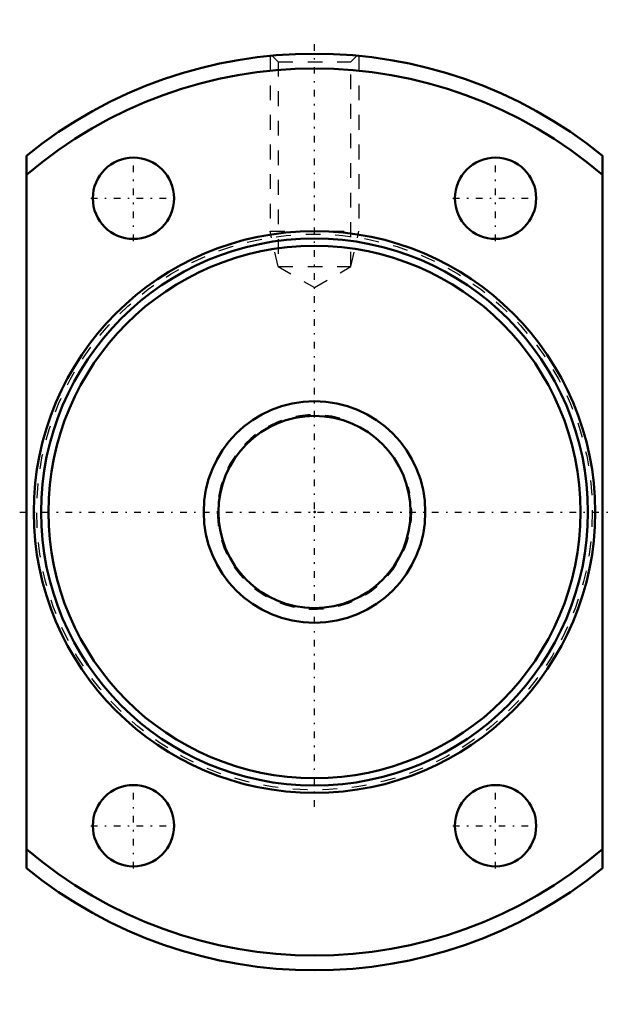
# Model space of a CAD drawing. Header units: millimetres. Extents: x -19.9 to 19.9, y -33.3 to 33.3.
import ezdxf

# ---------------------------------------------------------------- set-up
doc = ezdxf.new("R2010")
doc.units = ezdxf.units.MM
doc.linetypes.add('Center', pattern=[1.5, 0.45, -0.5, 0.05, -0.5])
doc.linetypes.add('Dashed', pattern=[2, 1, -1])
for name, color, linetype, lineweight in [('2d ConnectionPoints', 7, 'Continuous', 50), ('AM_0', 7, 'Continuous', 50), ('AM_5', 3, 'Continuous', 25), ('AM_7', 7, 'Center', 25), ('AM_9', 6, 'Dashed', 25)]:
    doc.layers.add(name, color=color, linetype=linetype, lineweight=lineweight)

# ---------------------------------------------------------------- blocks, each defined once
blk = doc.blocks.new('1_NRR000SBK_1520_3_6Nut_0_in_SBK1520_3_6RRG0_74LC0_0000__2')
at = {"layer": 'AM_0'}
for p, q in [((-19.5, -24.099), (-19.5, 24.099)), ((19.5, 24.099), (19.5, -24.099))]:
    blk.add_line(p, q, dxfattribs=at)
for centre, radius in [((-12.25, 21.218), 2.75), ((12.25, 21.218), 2.75), ((0, 0), 19), ((0, 0), 18.5), ((0, 0), 18), ((-12.25, -21.218), 2.75), ((12.25, -21.218), 2.75)]:
    blk.add_circle(centre, radius, dxfattribs=at)
for radius, start, end in [(31, 51.02124, 128.97876), (30, 49.4584, 130.5416), (30, 229.4584, 310.5416), (31, 231.02124, 308.97876)]:
    blk.add_arc((0, 0), radius, start, end, dxfattribs=at)
at = {"layer": 'AM_5', "linetype": 'Dashed'}
for p, q in [((-3, 30.854), (-3, 19)), ((3, 30.854), (3, 19)), ((-2.458, 16.6), (-3, 19)), ((-3, 19), (3, 19)), ((2.459, 16.6), (3, 19))]:
    blk.add_line(p, q, dxfattribs=at)
at = {"layer": 'AM_7'}
for p, q in [((0, -19.95), (0, 31.791)), ((-12.25, 18.33), (-12.25, 24.105)), ((12.25, 18.33), (12.25, 24.105)), ((-15.137, 21.218), (-9.363, 21.218)), ((9.363, 21.218), (15.137, 21.218)), ((-19.95, 0), (19.95, 0)), ((-12.25, -24.105), (-12.25, -18.33)), ((12.25, -24.105), (12.25, -18.33)), ((-15.137, -21.218), (-9.363, -21.218)), ((9.363, -21.218), (15.137, -21.218))]:
    blk.add_line(p, q, dxfattribs=at)
at = {"layer": 'AM_9'}
for p, q in [((-2.862, 30.862), (-2.458, 30.459)), ((2.459, 30.459), (2.863, 30.863)), ((-2.458, 30.459), (-2.458, 16.6)), ((-2.458, 30.459), (2.459, 30.459)), ((2.459, 16.6), (2.459, 30.459)), ((-2.458, 16.6), (2.459, 16.6)), ((-2.458, 16.6), (0, 15.181)), ((0, 15.181), (2.459, 16.6))]:
    blk.add_line(p, q, dxfattribs=at)
blk.add_circle((0, 0), 18.8, dxfattribs=at)
blk = doc.blocks.new('2_NRR000SBK_1520_3_60Shaft_0_in_SBK1520_3_6RRG0_74LC0_0000__2')
at = {"layer": 'AM_0'}
for radius in [7.5, 6.5]:
    blk.add_circle((0, 0), radius, dxfattribs=at)
at = {"layer": 'AM_5', "linetype": 'Dashed'}
blk.add_arc((0, 0), 6.58, 75, 15, dxfattribs=at)

msp = doc.modelspace()

# ---------------------------------------------------------------- linework, layer by layer
at = {"layer": '2d ConnectionPoints'}
msp.add_point((0, 0), dxfattribs=at)

# ---------------------------------------------------------------- block references
for name in ['1_NRR000SBK_1520_3_6Nut_0_in_SBK1520_3_6RRG0_74LC0_0000__2', '2_NRR000SBK_1520_3_60Shaft_0_in_SBK1520_3_6RRG0_74LC0_0000__2']:
    msp.add_blockref(name, (0, 0))

doc.saveas('drawing.dxf')
